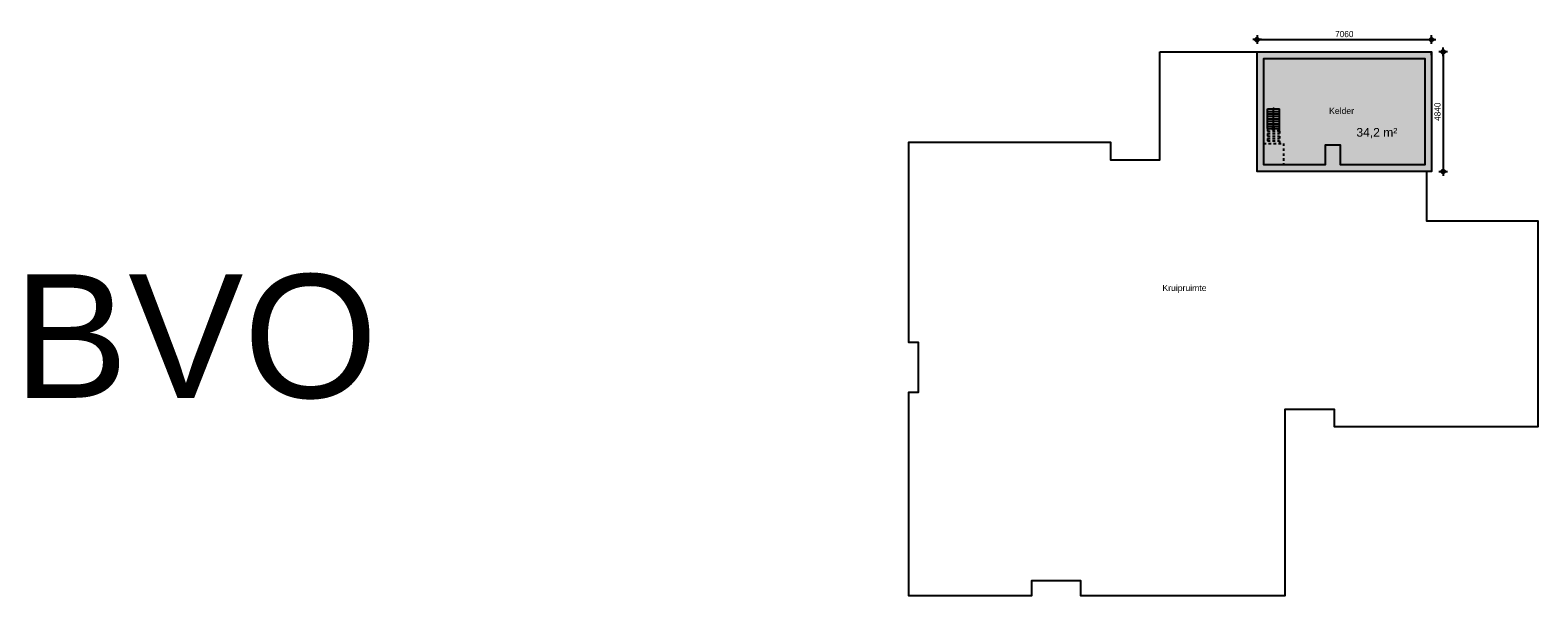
# Model space of a CAD drawing. Header units: millimetres. Extents: x 19739 to 200370, y 9101 to 232948.
# Tile 24 of 39: x 20421 to 81413, y 164546 to 187444. Entities that reach past the tile are written whole.
import ezdxf

# ---------------------------------------------------------------- set-up
doc = ezdxf.new("R2010")
doc.units = ezdxf.units.MM
doc.header["$LTSCALE"] = 100
doc.linetypes.add('HIDDEN1', pattern=[2, 1, -1])
for name, color, linetype in [('_TEKST', 7, 'Continuous'), ('ALG18', 1, 'Continuous'), ('BET25', 2, 'Continuous'), ('BVO Brutovloeroppervlakte', 121, 'Continuous'), ('INRICHTING', 1, 'Continuous'), ('KOZ25', 2, 'Continuous'), ('MAAT', 1, 'Continuous'), ('MET18', 1, 'Continuous'), ('STIP18', 1, 'HIDDEN1')]:
    doc.layers.add(name, color=color, linetype=linetype)
doc.layers.add('HULP', color=7, linetype='Continuous', plot=False)
doc.styles.add('Arial', font='ARIAL.TTF')
doc.styles.add('Standaard', font='ARIAL.TTF')
doc.styles.add('TSFONT', font='tsfont.shx')
doc.dimstyles.new('MS-100', dxfattribs={"dimscale": 100, "dimtxt": 2.5, "dimasz": 1, "dimexe": 2, "dimexo": 3, "dimgap": 1, "dimtad": 1, "dimdec": 0, "dimzin": 1, "dimdsep": 46, "dimtxsty": 'TSFONT', "dimblk": 'CIRKEL', "dimcen": 1, "dimse1": 1, "dimse2": 1, "dimclrd": 1, "dimclre": 1, "dimclrt": 3, "dimadec": 0, "dimazin": 0, "dimtfac": 1.2, "dimtdec": 0, "dimtix": 1, "dimtmove": 2, "dimatfit": 3, "dimldrblk": 'CIRKEL', "dimfxl": 0, "dimtolj": 1, "dimtzin": 1, "dimarcsym": 0})

# ---------------------------------------------------------------- blocks, each defined once
blk = doc.blocks.new('kelder')
at = {"layer": 'INRICHTING'}
h = blk.add_hatch(color=256, dxfattribs=at)
h.paths.add_polyline_path([(-29115, 11537), (-29140, 11537, 0.414214), (-29115, 11512)])
h.paths.add_polyline_path([(-29115, 11537), (-29115, 11512, 0.414214), (-29090, 11537)])
h.paths.add_polyline_path([(-29090, 11537, 1), (-29140, 11537)])
h = blk.add_hatch(color=256, dxfattribs=at)
h.paths.add_polyline_path([(-29115, 10687), (-29089, 10787), (-29141, 10787)])
h.paths.add_polyline_path([(-29089, 10787), (-29075, 10839), (-29154, 10839), (-29141, 10787)])
at = {"layer": 'KOZ25'}
h = blk.add_hatch(dxfattribs=at)
h.set_pattern_fill('AR-CONC', color=256, style=0)
h.set_pattern_definition([(50, (-29784.97, 9001.57), (182.1847, -15.939), [19.05, -209.55]), (355, (-29784.97, 9001.57), (-35.243, 191.0566), [15.24, -167.64]), (100.451, (-29769.78, 9000.25), (146.9425, 175.1167), [16.19, -178.09]), (46.1842, (-29784.97, 9052.37), (271.079, -42.0423), [28.575, -314.325]), (96.6356, (-29762.38, 9048.87), (237.404, 247.4256), [24.285, -267.135]), (351.184, (-29784.97, 9052.37), (237.405, 247.425), [22.86, -251.46]), (21, (-29759.57, 9039.67), (151.615, -102.2655), [19.05, -209.55]), (326, (-29759.57, 9039.67), (61.802, 184.188), [15.24, -167.64]), (71.4514, (-29746.93, 9031.15), (213.4165, 81.923), [16.19, -178.09]), (37.5, (-29784.966, 9001.574), (3.0886, 84.55504), [0, -165.608, 0, -170.18, 0, -168.275]), (7.5, (-29784.97, 9001.57), (66.8197, 100.1806), [0, -97.028, 0, -161.798, 0, -64.135]), (327.5, (-29841.61, 9001.574), (135.5906, -5.72874), [0, -63.5, 0, -198.12, 0, -262.89]), (317.5, (-29867.01, 9001.57), (148.1292, 25.4265), [0, -82.55, 0, -131.572, 0, -186.69])])
h.paths.add_polyline_path([(-22725, 9002), (-22725, 13842), (-29785, 13842), (-29785, 9002)])
h.paths.add_polyline_path([(-26411, 9272), (-26411, 10074), (-27031, 10074), (-27031, 9272), (-29515, 9272), (-29515, 13572), (-22995, 13572), (-22995, 9272)], flags=16)
at = {"layer": 'BET25'}
for points in [[(-29785, 13842), (-29785, 13842), (-22725, 13842), (-22725, 9002), (-29785, 9002), (-29785, 13842)], [(-29515, 13572), (-22995, 13572), (-22995, 9272), (-26411, 9272), (-26411, 10074), (-27031, 10074), (-27031, 9272), (-29515, 9272), (-29515, 13572)]]:
    blk.add_lwpolyline(points, close=True, dxfattribs=at)
at = {"layer": 'INRICHTING'}
for p, q in [((-29355, 11537), (-28875, 11537)), ((-29355, 10737), (-29355, 11537)), ((-29355, 11437), (-28875, 11437)), ((-29355, 11337), (-28875, 11337)), ((-29355, 11237), (-28875, 11237)), ((-29355, 11137), (-28875, 11137)), ((-29355, 11037), (-28875, 11037)), ((-29115, 10837), (-29115, 11537)), ((-28875, 10637), (-28875, 11537)), ((-29355, 10937), (-28875, 10937)), ((-29355, 10837), (-28875, 10837)), ((-29355, 10737), (-28875, 10737)), ((-29115, 10687), (-29154, 10839)), ((-29115, 10687), (-29075, 10839))]:
    blk.add_line(p, q, dxfattribs=at)
blk.add_lwpolyline([(-33715, 13842), (-22725, 13842), (-22725, 9002), (-22925, 9002), (-22925, 7002), (-18425, 7002), (-18425, -1338), (-26655, -1338), (-26655, -638), (-28655, -638), (-28655, -8174), (-36915, -8174), (-36915, -7564), (-38915, -7564), (-38915, -8174), (-43865, -8174), (-43865, 76), (-43485, 76), (-43485, 2076), (-43865, 2076), (-43865, 10186), (-35715, 10186), (-35715, 9476), (-33715, 9476)], close=True, dxfattribs=at)
blk.add_circle((-29115, 11537), 25, dxfattribs=at)
at = {"layer": 'KOZ25'}
blk.add_lwpolyline([(-22995, 9272), (-26411, 9272), (-26411, 10074), (-27031, 10074), (-27031, 9272), (-29515, 9272), (-29515, 13572), (-22995, 13572), (-22995, 9272)], dxfattribs=at)
at = {"layer": 'MET18'}
blk.add_line((-22725, 13707), (-22725, 13842), dxfattribs=at)
at = {"layer": 'STIP18'}
for p, q in [((-28875, 10637), (-29355, 10737)), ((-29355, 10737), (-29355, 10137)), ((-29355, 10637), (-28875, 10637)), ((-29355, 10537), (-28875, 10537)), ((-29355, 10437), (-28875, 10437)), ((-28875, 10637), (-28875, 10137)), ((-29515, 10137), (-28715, 10137)), ((-29355, 10337), (-28875, 10337)), ((-29355, 10237), (-28875, 10237)), ((-28715, 10137), (-28715, 9272))]:
    blk.add_line(p, q, dxfattribs=at)
at = {"layer": 'KOZ25', "char_height": 250, "width": 771.34, "attachment_point": 1, "style": 'Arial'}
for s, insert in [('Kelder', (-26870, 11583)), ('Kruipruimte', (-33613, 4414))]:
    blk.add_mtext(s, dxfattribs=dict(at, insert=insert))
blk = doc.blocks.new('CIRKEL')
for p, q in [((-1.75, 0), (1.75, 0)), ((0, -1.75), (0, 1.75))]:
    blk.add_line(p, q)
blk.add_circle((0, 0), 0.75)
blk = doc.blocks.new('*D142')
at = {"layer": 'Defpoints', "color": 0}
for p in [(77113, 187059), (70053, 186562), (77113, 186562)]:
    blk.add_point(p, dxfattribs=at)
at = {"layer": 'MAAT', "color": 1, "lineweight": -2}
blk.add_line((70153, 187059), (77013, 187059), dxfattribs=at)
at = {"layer": 'MAAT', "color": 1, "lineweight": -2, "xscale": 100, "yscale": 100, "zscale": 100, "rotation": 180}
blk.add_blockref('CIRKEL', (70053, 187059), dxfattribs=at)
at = {"layer": 'MAAT', "color": 1, "lineweight": -2, "xscale": 100, "yscale": 100, "zscale": 100}
blk.add_blockref('CIRKEL', (77113, 187059), dxfattribs=at)
at = {"layer": 'MAAT', "color": 3, "insert": (73583, 187284), "char_height": 250, "attachment_point": 5, "style": 'TSFONT'}
blk.add_mtext('\\A1;7060', dxfattribs=at)
blk = doc.blocks.new('*D143')
at = {"layer": 'Defpoints', "color": 0}
for p in [(77113, 186562), (77113, 181722), (77577, 181722)]:
    blk.add_point(p, dxfattribs=at)
at = {"layer": 'MAAT', "color": 1, "lineweight": -2}
blk.add_line((77577, 186462), (77577, 181822), dxfattribs=at)
at = {"layer": 'MAAT', "color": 1, "lineweight": -2, "xscale": 100, "yscale": 100, "zscale": 100}
for p, rotation in [((77577, 186562), 90), ((77577, 181722), 270)]:
    blk.add_blockref('CIRKEL', p, dxfattribs=dict(at, rotation=rotation))
at = {"layer": 'MAAT', "color": 3, "insert": (77352, 184142), "char_height": 250, "attachment_point": 5, "rotation": 90, "style": 'TSFONT'}
blk.add_mtext('\\A1;4840', dxfattribs=at)

msp = doc.modelspace()

# ---------------------------------------------------------------- hatches: boundary and pattern name
at = {"layer": 'BVO Brutovloeroppervlakte'}
msp.add_hatch(color=256, dxfattribs=at).paths.add_polyline_path([(70052.8, 186562.1), (77112.8, 186562.1), (77112.8, 181722.1), (70052.8, 181722.1)])

# ---------------------------------------------------------------- linework, layer by layer
at = {"layer": 'HULP'}
msp.add_lwpolyline([(70052.8, 186562.1), (77112.8, 186562.1), (77112.8, 181722.1), (70052.8, 181722.1)], close=True, dxfattribs=at)

# ---------------------------------------------------------------- block references
at = {"layer": 'ALG18'}
msp.add_blockref('kelder', (99837.7, 172720.5), dxfattribs=at)

# ---------------------------------------------------------------- texts
at = {"layer": '_TEKST', "style": 'Standaard'}
msp.add_text('34,2 m²', height=350, dxfattribs=at).set_placement((74072.2, 183132.6))
at = {"layer": 'ALG18', "style": 'Arial'}
msp.add_text('BVO', height=5000, dxfattribs=at).set_placement((19732.3, 172560.6))

# ---------------------------------------------------------------- dimensions: what is measured, and where the dimension line sits
at = {"layer": 'MAAT'}
dim = msp.add_linear_dim(base=(77112.8, 187058.5), p1=(70052.8, 186562.1), p2=(77112.8, 186562.1), dimstyle='MS-100', dxfattribs=at)
dim.commit()
dim.dimension.update_dxf_attribs({"geometry": '*D142', "text_midpoint": (73582.8, 187283.5)})
dim = msp.add_linear_dim(base=(77576.8, 181722.1), p1=(77112.8, 186562.1), p2=(77112.8, 181722.1), angle=90, dimstyle='MS-100', dxfattribs=at)
dim.commit()
dim.dimension.update_dxf_attribs({"geometry": '*D143', "text_midpoint": (77351.8, 184142.1)})

doc.saveas('drawing.dxf')
